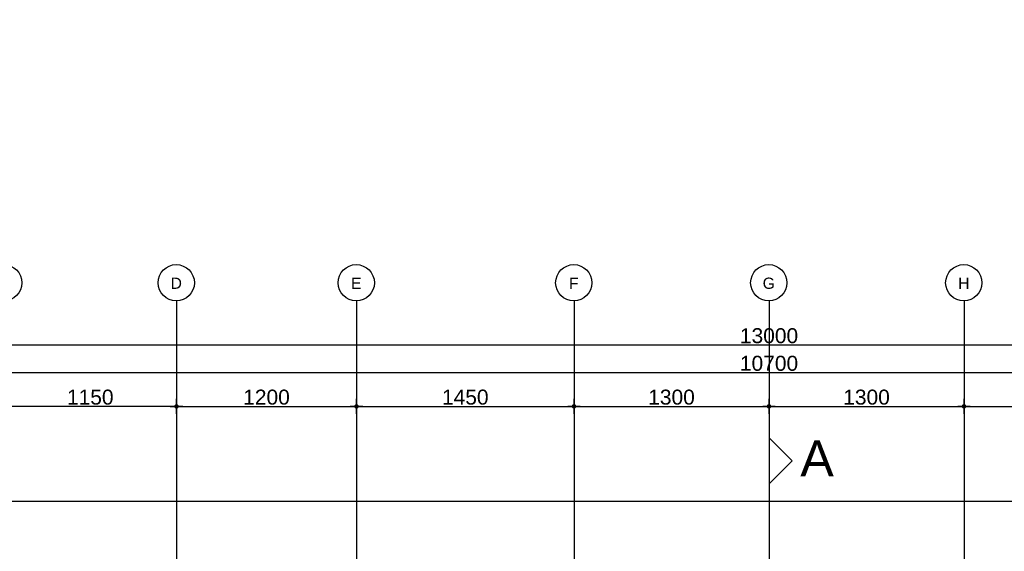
# Model space of a CAD drawing. Header units: metres. Extents: x 63115 to 703450, y -261936 to -53969.
# Tile 121 of 174: x 155936 to 162500, y -126595 to -123047. Entities that reach past the tile are written whole.
import ezdxf
from ezdxf.enums import TextEntityAlignment as Align

# ---------------------------------------------------------------- set-up
doc = ezdxf.new("R2010")
doc.units = ezdxf.units.M
doc.header["$PDMODE"] = 35
doc.header["$PDSIZE"] = 50
doc.linetypes.add('DASHDOT2', pattern=[12.7, 6.35, -3.175, 0, -3.175])
doc.layers.get('0').update_dxf_attribs({"true_color": 0x83b7c5})
doc.layers.get('DEFPOINTS').update_dxf_attribs({"color": 6})
for name, color, linetype in [('_01-STRAMIENEN', 253, 'DASHDOT2'), ('_02-SECTION', 2, 'Continuous'), ('_03-PROJECTION', 1, 'Continuous'), ('_05-TEXT', 8, 'Continuous'), ('_06-DIMENSIONS', 7, 'Continuous'), ('_07Brandveiligheid', 8, 'Continuous'), ('_11-BLOCKS', 7, 'Continuous')]:
    doc.layers.add(name, color=color, linetype=linetype)
doc.layers.add('_01Hulplijnen', color=6, linetype='Continuous', plot=False)
doc.styles.add('NIOstandard', font='arial.ttf')
doc.dimstyles.new('NIO-50-KLEIN', dxfattribs={"dimtxt": 100, "dimasz": 10, "dimexe": 2, "dimexo": 5, "dimgap": 10, "dimtad": 1, "dimdec": 0, "dimzin": 0, "dimdsep": 46, "dimtxsty": 'NIOstandard', "dimblk1": 'MAATSTR', "dimblk2": 'MAATSTR', "dimsah": 1, "dimcen": 0, "dimdle": 1.5, "dimse1": 1, "dimse2": 1, "dimclrd": 7, "dimclre": 256, "dimclrt": 256, "dimazin": 0, "dimtfac": 1, "dimtdec": 0, "dimtofl": 0, "dimtmove": 1, "dimatfit": 2, "dimldrblk": 'MAATSTR', "dimfxl": 1, "dimtvp": 1, "dimtolj": 1, "dimtzin": 0, "dimarcsym": 0})

# ---------------------------------------------------------------- blocks, each defined once
blk = doc.blocks.new('as')
at = {"layer": '_05-TEXT', "ltscale": 0.4}
blk.add_circle((0, 1209), 1209, dxfattribs=at)
at = {"layer": '_01-STRAMIENEN', "ltscale": 0.4, "style": 'NIOstandard'}
blk.add_attdef('R01', text='', height=750, dxfattribs=at).set_placement((0, 801), align=Align.CENTER)
blk = doc.blocks.new('MAATSTR')
at = {"linetype": 'Continuous'}
for p, q in [((-4.17, 0), (4.17, 0)), ((0, 5), (0, -5))]:
    blk.add_line(p, q, dxfattribs=at)
at = {"linetype": 'Continuous', "const_width": 1.5}
blk.add_lwpolyline([(-0.75, 0, 1), (0.75, 0, 1)], format="xyb", close=True, dxfattribs=at)
blk = doc.blocks.new('*D247')
at = {"layer": '_06-DIMENSIONS', "color": 7, "lineweight": -2, "transparency": 16777216}
blk.add_line((-1290, 4783.1), (-10, 4783.1), dxfattribs=at)
at = {"layer": 'DEFPOINTS', "color": 0, "transparency": 16777216}
for p in [(0, 4783.1), (0, 4616.5), (-1300, 4150)]:
    blk.add_point(p, dxfattribs=at)
at = {"layer": '_06-DIMENSIONS', "color": 7, "lineweight": -2, "transparency": 16777216, "xscale": 10, "yscale": 10, "zscale": 10, "rotation": 180}
blk.add_blockref('MAATSTR', (-1300, 4783.1), dxfattribs=at)
at = {"layer": '_06-DIMENSIONS', "color": 7, "lineweight": -2, "transparency": 16777216, "xscale": 10, "yscale": 10, "zscale": 10}
blk.add_blockref('MAATSTR', (0, 4783.1), dxfattribs=at)
at = {"layer": '_06-DIMENSIONS', "transparency": 16777216, "insert": (-650, 4844.2), "char_height": 100, "attachment_point": 5, "style": 'NIOstandard'}
blk.add_mtext('\\A1;1300', dxfattribs=at)
blk = doc.blocks.new('*D248')
at = {"layer": '_06-DIMENSIONS', "color": 7, "lineweight": -2, "transparency": 16777216}
blk.add_line((10, 4783.1), (1290, 4783.1), dxfattribs=at)
at = {"layer": 'DEFPOINTS', "color": 0, "transparency": 16777216}
for p in [(1300, 4783.1), (0, 4616.5), (1300, 4150)]:
    blk.add_point(p, dxfattribs=at)
at = {"layer": '_06-DIMENSIONS', "color": 7, "lineweight": -2, "transparency": 16777216, "xscale": 10, "yscale": 10, "zscale": 10, "rotation": 180}
blk.add_blockref('MAATSTR', (0, 4783.1), dxfattribs=at)
at = {"layer": '_06-DIMENSIONS', "color": 7, "lineweight": -2, "transparency": 16777216, "xscale": 10, "yscale": 10, "zscale": 10}
blk.add_blockref('MAATSTR', (1300, 4783.1), dxfattribs=at)
at = {"layer": '_06-DIMENSIONS', "transparency": 16777216, "insert": (650, 4844.2), "char_height": 100, "attachment_point": 5, "style": 'NIOstandard'}
blk.add_mtext('\\A1;1300', dxfattribs=at)
blk = doc.blocks.new('*D249')
at = {"layer": '_06-DIMENSIONS', "color": 7, "lineweight": -2, "transparency": 16777216}
blk.add_line((1310, 4783.1), (2490, 4783.1), dxfattribs=at)
at = {"layer": 'DEFPOINTS', "color": 0, "transparency": 16777216}
for p in [(2500, 4783.1), (1300, 4150), (2500, 4150)]:
    blk.add_point(p, dxfattribs=at)
at = {"layer": '_06-DIMENSIONS', "color": 7, "lineweight": -2, "transparency": 16777216, "xscale": 10, "yscale": 10, "zscale": 10, "rotation": 180}
blk.add_blockref('MAATSTR', (1300, 4783.1), dxfattribs=at)
at = {"layer": '_06-DIMENSIONS', "color": 7, "lineweight": -2, "transparency": 16777216, "xscale": 10, "yscale": 10, "zscale": 10}
blk.add_blockref('MAATSTR', (2500, 4783.1), dxfattribs=at)
at = {"layer": '_06-DIMENSIONS', "transparency": 16777216, "insert": (1900, 4844.2), "char_height": 100, "attachment_point": 5, "style": 'NIOstandard'}
blk.add_mtext('\\A1;1200', dxfattribs=at)
blk = doc.blocks.new('*D253')
at = {"layer": '_06-DIMENSIONS', "color": 7, "lineweight": -2, "transparency": 16777216}
blk.add_line((-6490, 5193.1), (6490, 5193.1), dxfattribs=at)
at = {"layer": 'DEFPOINTS', "color": 0, "transparency": 16777216}
for p in [(6500, 5193.1), (-6500, 4150), (6500, 4150)]:
    blk.add_point(p, dxfattribs=at)
at = {"layer": '_06-DIMENSIONS', "color": 7, "lineweight": -2, "transparency": 16777216, "xscale": 10, "yscale": 10, "zscale": 10, "rotation": 180}
blk.add_blockref('MAATSTR', (-6500, 5193.1), dxfattribs=at)
at = {"layer": '_06-DIMENSIONS', "color": 7, "lineweight": -2, "transparency": 16777216, "xscale": 10, "yscale": 10, "zscale": 10}
blk.add_blockref('MAATSTR', (6500, 5193.1), dxfattribs=at)
at = {"layer": '_06-DIMENSIONS', "transparency": 16777216, "insert": (0, 5254.2), "char_height": 100, "attachment_point": 5, "style": 'NIOstandard'}
blk.add_mtext('\\A1;13000', dxfattribs=at)
blk = doc.blocks.new('*D257')
at = {"layer": '_06-DIMENSIONS', "color": 7, "lineweight": -2, "transparency": 16777216}
blk.add_line((-3960, 4783.1), (-5090, 4783.1), dxfattribs=at)
at = {"layer": 'DEFPOINTS', "color": 0, "transparency": 16777216}
for p in [(-5100, 4783.1), (-5100, 4150), (-3950, 4150)]:
    blk.add_point(p, dxfattribs=at)
at = {"layer": '_06-DIMENSIONS', "color": 7, "lineweight": -2, "transparency": 16777216, "xscale": 10, "yscale": 10, "zscale": 10, "rotation": 180}
blk.add_blockref('MAATSTR', (-5100, 4783.1), dxfattribs=at)
at = {"layer": '_06-DIMENSIONS', "color": 7, "lineweight": -2, "transparency": 16777216, "xscale": 10, "yscale": 10, "zscale": 10}
blk.add_blockref('MAATSTR', (-3950, 4783.1), dxfattribs=at)
at = {"layer": '_06-DIMENSIONS', "transparency": 16777216, "insert": (-4525, 4844.2), "char_height": 100, "attachment_point": 5, "style": 'NIOstandard'}
blk.add_mtext('\\A1;1150', dxfattribs=at)
blk = doc.blocks.new('*D259')
at = {"layer": '_06-DIMENSIONS', "color": 7, "lineweight": -2, "transparency": 16777216}
blk.add_line((-3940, 4783.1), (-2760, 4783.1), dxfattribs=at)
at = {"layer": 'DEFPOINTS', "color": 0, "transparency": 16777216}
for p in [(-2750, 4783.1), (-3950, 4150), (-2750, 4150)]:
    blk.add_point(p, dxfattribs=at)
at = {"layer": '_06-DIMENSIONS', "color": 7, "lineweight": -2, "transparency": 16777216, "xscale": 10, "yscale": 10, "zscale": 10, "rotation": 180}
blk.add_blockref('MAATSTR', (-3950, 4783.1), dxfattribs=at)
at = {"layer": '_06-DIMENSIONS', "color": 7, "lineweight": -2, "transparency": 16777216, "xscale": 10, "yscale": 10, "zscale": 10}
blk.add_blockref('MAATSTR', (-2750, 4783.1), dxfattribs=at)
at = {"layer": '_06-DIMENSIONS', "transparency": 16777216, "insert": (-3350, 4844.2), "char_height": 100, "attachment_point": 5, "style": 'NIOstandard'}
blk.add_mtext('\\A1;1200', dxfattribs=at)
blk = doc.blocks.new('*D260')
at = {"layer": '_06-DIMENSIONS', "color": 7, "lineweight": -2, "transparency": 16777216}
blk.add_line((-2740, 4783.1), (-1310, 4783.1), dxfattribs=at)
at = {"layer": 'DEFPOINTS', "color": 0, "transparency": 16777216}
for p in [(-1300, 4783.1), (-2750, 4150), (-1300, 4150)]:
    blk.add_point(p, dxfattribs=at)
at = {"layer": '_06-DIMENSIONS', "color": 7, "lineweight": -2, "transparency": 16777216, "xscale": 10, "yscale": 10, "zscale": 10, "rotation": 180}
blk.add_blockref('MAATSTR', (-2750, 4783.1), dxfattribs=at)
at = {"layer": '_06-DIMENSIONS', "color": 7, "lineweight": -2, "transparency": 16777216, "xscale": 10, "yscale": 10, "zscale": 10}
blk.add_blockref('MAATSTR', (-1300, 4783.1), dxfattribs=at)
at = {"layer": '_06-DIMENSIONS', "transparency": 16777216, "insert": (-2025, 4844.2), "char_height": 100, "attachment_point": 5, "style": 'NIOstandard'}
blk.add_mtext('\\A1;1450', dxfattribs=at)
blk = doc.blocks.new('*D268')
at = {"layer": '_06-DIMENSIONS', "color": 7, "lineweight": -2, "transparency": 16777216}
blk.add_line((-5340, 5008.9), (5340, 5008.9), dxfattribs=at)
at = {"layer": 'DEFPOINTS', "color": 0, "transparency": 16777216}
for p in [(5350, 5008.9), (-5350, 4150), (5350, 4150)]:
    blk.add_point(p, dxfattribs=at)
at = {"layer": '_06-DIMENSIONS', "color": 7, "lineweight": -2, "transparency": 16777216, "xscale": 10, "yscale": 10, "zscale": 10, "rotation": 180}
blk.add_blockref('MAATSTR', (-5350, 5008.9), dxfattribs=at)
at = {"layer": '_06-DIMENSIONS', "color": 7, "lineweight": -2, "transparency": 16777216, "xscale": 10, "yscale": 10, "zscale": 10}
blk.add_blockref('MAATSTR', (5350, 5008.9), dxfattribs=at)
at = {"layer": '_06-DIMENSIONS', "transparency": 16777216, "insert": (0, 5069.9), "char_height": 100, "attachment_point": 5, "style": 'NIOstandard'}
blk.add_mtext('\\A1;10700', dxfattribs=at)
blk = doc.blocks.new('freccia')
at = {"layer": '_02-SECTION', "flags": 128}
for points in [[(0, 7000), (1500, 5500), (0, 4000)], [(0, 7000), (0, 0)]]:
    blk.add_lwpolyline(points, dxfattribs=at)
blk = doc.blocks.new('*U244')
at = {"layer": '_01-STRAMIENEN'}
for points in [[(-3950, 5487.4), (-3950, -4768.6)], [(-2750, 5487.4), (-2750, -4768.6)], [(-1300, 5487.4), (-1300, -4768.6)], [(0, 5487.4), (0, -4768.6)], [(1300, 5487.4), (1300, -4768.6)], [(-7899.8, 4150), (6883.2, 4150)]]:
    blk.add_lwpolyline(points, dxfattribs=at)
at = {"layer": '_01Hulplijnen'}
for points in [[(-3950, 5487.4), (-3950, -4768.6)], [(-2750, 5487.4), (-2750, -4768.6)], [(-1300, 5487.4), (-1300, -4768.6)], [(0, 5487.4), (0, -4768.6)], [(1300, 5487.4), (1300, -4768.6)], [(-7899.8, 4150), (6883.2, 4150)]]:
    blk.add_lwpolyline(points, dxfattribs=at)
at = {"layer": '_02-SECTION', "color": 190, "xscale": 0.1023999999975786, "yscale": 0.1023999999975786, "zscale": 0.1023999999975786}
blk.add_blockref('freccia', (0, 3857.2), dxfattribs=at)
at = {"layer": '_11-BLOCKS'}
ref = blk.add_blockref('as', (-5101.6, 5487.3), dxfattribs=dict(at, xscale=0.1, yscale=0.1, zscale=0.1, rotation=5.805694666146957e-05))
ref.add_attrib('R01', 'C', dxfattribs={"ltscale": 0.4, "height": 75, "rotation": 0.00006, "style": 'NIOstandard'}).set_placement((-5101.6, 5567.4), align=Align.CENTER)
ref = blk.add_blockref('as', (-3951.6, 5487.3), dxfattribs=dict(at, xscale=0.1, yscale=0.1, zscale=0.1, rotation=5.805694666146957e-05))
ref.add_attrib('R01', 'D', dxfattribs={"ltscale": 0.4, "height": 75, "rotation": 0.00006, "style": 'NIOstandard'}).set_placement((-3951.6, 5567.4), align=Align.CENTER)
ref = blk.add_blockref('as', (-2751.6, 5487.3), dxfattribs=dict(at, xscale=0.1, yscale=0.1, zscale=0.1, rotation=5.805694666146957e-05))
ref.add_attrib('R01', 'E', dxfattribs={"ltscale": 0.4, "height": 75, "rotation": 0.00006, "style": 'NIOstandard'}).set_placement((-2751.6, 5567.4), align=Align.CENTER)
ref = blk.add_blockref('as', (-1301.6, 5487.3), dxfattribs=dict(at, xscale=0.1, yscale=0.1, zscale=0.1, rotation=5.805694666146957e-05))
ref.add_attrib('R01', 'F', dxfattribs={"ltscale": 0.4, "height": 75, "rotation": 0.00006, "style": 'NIOstandard'}).set_placement((-1301.6, 5567.4), align=Align.CENTER)
ref = blk.add_blockref('as', (-1.6, 5487.3), dxfattribs=dict(at, xscale=0.1, yscale=0.1, zscale=0.1, rotation=5.805694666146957e-05))
ref.add_attrib('R01', 'G', dxfattribs={"ltscale": 0.4, "height": 75, "rotation": 0.00006, "style": 'NIOstandard'}).set_placement((-1.6, 5567.4), align=Align.CENTER)
ref = blk.add_blockref('as', (1298.4, 5487.3), dxfattribs=dict(at, xscale=0.1, yscale=0.1, zscale=0.1, rotation=5.805694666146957e-05))
ref.add_attrib('R01', 'H', dxfattribs={"ltscale": 0.4, "height": 75, "rotation": 0.00006, "style": 'NIOstandard'}).set_placement((1298.4, 5567.4), align=Align.CENTER)
at = {"layer": '_05-TEXT', "lineweight": 9, "style": 'NIOstandard'}
blk.add_text('A', height=240, rotation=0.11754, dxfattribs=at).set_placement((208.4, 4315.5, 0))
at = {"layer": '_06-DIMENSIONS'}
for base, p1, p2, picture, middle in [((6500, 5193.1), (-6500, 4150), (6500, 4150), '*D253', (0, 5254.2)), ((5350, 5008.9), (-5350, 4150), (5350, 4150), '*D268', (0, 5069.9)), ((-5100, 4783.1), (-3950, 4150), (-5100, 4150), '*D257', (-4525, 4844.2)), ((-2750, 4783.1), (-3950, 4150), (-2750, 4150), '*D259', (-3350, 4844.2)), ((-1300, 4783.1), (-2750, 4150), (-1300, 4150), '*D260', (-2025, 4844.2)), ((0, 4783.1), (-1300, 4150), (0, 4616.5), '*D247', (-650, 4844.2)), ((1300, 4783.1), (0, 4616.5), (1300, 4150), '*D248', (650, 4844.2)), ((2500, 4783.1), (1300, 4150), (2500, 4150), '*D249', (1900, 4844.2))]:
    dim = blk.add_linear_dim(base=base, p1=p1, p2=p2, dimstyle='NIO-50-KLEIN', override={"dimfxlon": 1, "dimarcsym": 1}, dxfattribs=at)
    dim.commit()
    dim.dimension.update_dxf_attribs({"geometry": picture, "text_midpoint": middle})

msp = doc.modelspace()

# ---------------------------------------------------------------- block references
at = {"layer": '_03-PROJECTION'}
msp.add_blockref('*U244', (160931.8, -130410.6), dxfattribs=at)

# ---------------------------------------------------------------- texts
at = {"layer": '_07Brandveiligheid', "insert": (162015.4, -112703), "char_height": 300, "attachment_point": 1, "rotation": 270}
msp.add_mtext_dynamic_manual_height_columns('\\pi197.82;{\\fArial|b0|i0|c0|p34;\\H0.375x;bergruimte\\P\\pi497.18;+ kluis}', width=932.214, gutter_width=1, heights=[0], dxfattribs=at)

doc.saveas('drawing.dxf')
